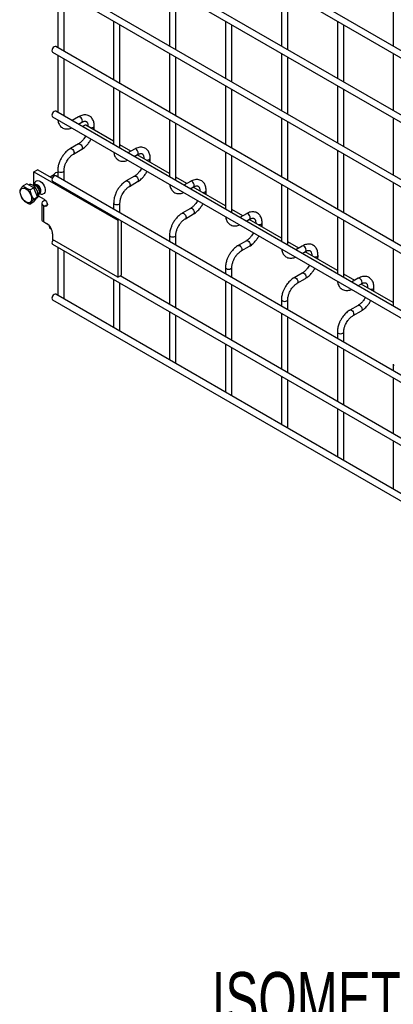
# Model space of a CAD drawing. Header units: inches. Extents: x 0.2 to 10.7, y 0.2 to 8.
# Tile 7 of 24: x 7.366 to 7.956, y 5.701 to 7.257. Entities that reach past the tile are written whole.
import ezdxf

# ---------------------------------------------------------------- set-up
doc = ezdxf.new("R2010")
doc.units = ezdxf.units.IN
doc.header["$MEASUREMENT"] = 0
doc.layers.add('DIMENSIONS', color=140, linetype='Continuous', lineweight=25)
doc.styles.add('SLDTEXTSTYLE0', font='TXT', dxfattribs={"width": 0.7})

# ---------------------------------------------------------------- blocks, each defined once
blk = doc.blocks.new('SW_NOTE_0_1')
at = {"layer": 'DIMENSIONS', "color": 0, "insert": (0, 0.859), "char_height": 0.66667, "attachment_point": 1, "style": 'SLDTEXTSTYLE0'}
blk.add_mtext('ISOMETRIC VIEW', dxfattribs=at)
blk = doc.blocks.new('ISOMETRIC_VIEW')
at = {"layer": 'DIMENSIONS', "color": 140}
blk.add_blockref('SW_NOTE_0_1', (0, -0.097), dxfattribs=at)

msp = doc.modelspace()

# ---------------------------------------------------------------- linework, layer by layer
for p, q in [((7.4179, 7.51443), (10.50751, 5.73083)), ((10.51251, 5.73949), (7.4229, 7.52309)), ((10.51251, 5.63742), (7.4229, 7.42102)), ((7.4179, 7.41236), (10.50751, 5.62876)), ((10.51251, 5.53535), (7.4229, 7.31895)), ((7.4179, 7.31029), (10.50751, 5.52669)), ((7.42601, 7.30561), (7.42601, 7.21254)), ((7.436, 7.20677), (7.436, 7.29984)), ((7.60278, 7.30563), (7.60278, 7.21511)), ((7.61278, 7.20933), (7.61278, 7.29985)), ((7.77956, 7.30564), (7.77956, 7.21512)), ((7.78956, 7.20935), (7.78956, 7.29987)), ((7.95634, 7.30566), (7.95634, 7.21514)), ((7.51439, 7.25459), (7.51439, 7.16151)), ((7.69117, 7.2546), (7.69117, 7.16408)), ((7.86795, 7.25462), (7.86795, 7.1641)), ((7.52439, 7.15574), (7.52439, 7.24881)), ((7.70117, 7.15831), (7.70117, 7.24883)), ((7.87795, 7.15832), (7.87795, 7.24885)), ((7.4179, 7.20567), (10.50751, 5.42207)), ((10.51251, 5.43074), (7.4229, 7.21433)), ((7.60278, 7.20356), (7.60278, 7.11049)), ((7.77956, 7.20358), (7.77956, 7.11306)), ((7.95634, 7.20359), (7.95634, 7.11307)), ((7.42601, 7.20099), (7.42601, 7.11047)), ((7.436, 7.1047), (7.436, 7.19522)), ((7.61278, 7.10471), (7.61278, 7.19779)), ((7.78956, 7.10728), (7.78956, 7.1978)), ((7.51439, 7.14997), (7.51439, 7.05945)), ((7.52439, 7.05367), (7.52439, 7.14419)), ((7.69117, 7.15253), (7.69117, 7.05946)), ((7.70117, 7.05369), (7.70117, 7.14676)), ((7.86795, 7.15255), (7.86795, 7.06203)), ((7.87795, 7.05626), (7.87795, 7.14678)), ((10.51251, 5.32867), (7.4229, 7.11226)), ((7.4179, 7.1036), (10.50751, 5.32001)), ((7.45893, 7.10342), (7.44858, 7.09744)), ((7.45858, 7.09167), (7.46393, 7.09476)), ((7.60278, 7.09894), (7.60278, 7.00842)), ((7.77956, 7.10151), (7.77956, 7.00844)), ((7.78956, 7.00266), (7.78956, 7.09574)), ((7.95634, 7.10153), (7.95634, 7.011)), ((7.51439, 7.06501), (7.47067, 7.09025)), ((7.47378, 7.08907), (7.47378, 7.08846)), ((7.47378, 7.08906), (7.47393, 7.08837)), ((7.48378, 7.08647), (7.48378, 7.08907)), ((7.61278, 7.00265), (7.61278, 7.09317)), ((7.47018, 7.07342), (7.46937, 7.07187)), ((7.45893, 7.06076), (7.44594, 7.05325)), ((7.45094, 7.04459), (7.46393, 7.05209)), ((7.54178, 7.0492), (7.52439, 7.05924)), ((7.54732, 7.05239), (7.53696, 7.04642)), ((7.69117, 7.04791), (7.69117, 6.95739)), ((7.86795, 7.05048), (7.86795, 6.95741)), ((7.54697, 7.04064), (7.55232, 7.04373)), ((7.60278, 7.01398), (7.55179, 7.04342)), ((7.56217, 7.03805), (7.56217, 7.03743)), ((7.56217, 7.03804), (7.56232, 7.03734)), ((7.57217, 7.03544), (7.57217, 7.03805)), ((7.70117, 6.95162), (7.70117, 7.04214)), ((7.87795, 6.95164), (7.87795, 7.04471)), ((7.38845, 7.01671), (7.39397, 7.0199)), ((7.38845, 6.99504), (7.38845, 7.01671)), ((7.38845, 7.01671), (7.52103, 6.94017)), ((7.41742, 7.00636), (7.39397, 7.0199)), ((7.42601, 7.01873), (7.42601, 7.0084)), ((7.436, 7.00263), (7.436, 7.01873)), ((7.55857, 7.0224), (7.55776, 7.02085)), ((7.41814, 7.01051), (7.41419, 7.00823)), ((7.4179, 7.00154), (10.50751, 5.21794)), ((7.41825, 7.01059), (7.41813, 7.01051)), ((7.42235, 7.01473), (7.41826, 7.0106)), ((10.51251, 5.2266), (7.4229, 7.0102)), ((7.54732, 7.00973), (7.53433, 7.00223)), ((7.53933, 6.99357), (7.55232, 7.00107)), ((7.63017, 6.99817), (7.61278, 7.00821)), ((7.63571, 7.00137), (7.62535, 6.99539)), ((7.37712, 6.99767), (7.37148, 6.99441)), ((7.38828, 6.99123), (7.37712, 6.99767)), ((7.38055, 6.99611), (7.38018, 6.9959)), ((7.38828, 6.99123), (7.38264, 6.98797)), ((7.39386, 6.97684), (7.38828, 6.99123)), ((7.63535, 6.98962), (7.64071, 6.99271)), ((7.69117, 6.96296), (7.64017, 6.9924)), ((7.65056, 6.98702), (7.65056, 6.98641)), ((7.65056, 6.98701), (7.65071, 6.98632)), ((7.66056, 6.98442), (7.66056, 6.98702)), ((7.77956, 6.99689), (7.77956, 6.90637)), ((7.78956, 6.9006), (7.78956, 6.99112)), ((7.95634, 6.99946), (7.95634, 6.90639)), ((7.38828, 6.9689), (7.38264, 6.96564)), ((7.38822, 6.97358), (7.39386, 6.97684)), ((7.38828, 6.9689), (7.39386, 6.97684)), ((7.39246, 6.97485), (7.39339, 6.97538)), ((7.39476, 6.98029), (7.39293, 6.97924)), ((7.39295, 6.9792), (7.3934, 6.97891)), ((7.3934, 6.97891), (7.39327, 6.97837)), ((7.39605, 6.98044), (7.3934, 6.97891)), ((7.39464, 6.98136), (7.39605, 6.98044)), ((7.4052, 6.97259), (7.39547, 6.97821)), ((7.40599, 6.97188), (7.4033, 6.97032)), ((7.40599, 6.97188), (7.40658, 6.97154)), ((7.64696, 6.97137), (7.64615, 6.96982)), ((7.40084, 6.9669), (7.40084, 6.94138)), ((7.4033, 6.96348), (7.4033, 6.93796)), ((7.4033, 6.96348), (7.4052, 6.96238)), ((7.4052, 6.96238), (7.40962, 6.96494)), ((7.40882, 6.96713), (7.4092, 6.96735)), ((7.40882, 6.96713), (7.40882, 6.96667)), ((7.40947, 6.96629), (7.40882, 6.96667)), ((7.51439, 6.9677), (7.51439, 6.95738)), ((7.52439, 6.9516), (7.52439, 6.9677)), ((7.63571, 6.9587), (7.62272, 6.9512)), ((7.71856, 6.94715), (7.70117, 6.95719)), ((7.4033, 6.93796), (7.40838, 6.93503)), ((7.52103, 6.94017), (7.52261, 6.94109)), ((7.52103, 6.94017), (7.52103, 6.8501)), ((7.52655, 6.85328), (7.52655, 6.93881)), ((7.62772, 6.94254), (7.64071, 6.95004)), ((7.7241, 6.95034), (7.71374, 6.94436)), ((7.72374, 6.93859), (7.7291, 6.94168)), ((7.77956, 6.91193), (7.72856, 6.94137)), ((7.86795, 6.94586), (7.86795, 6.85534)), ((7.87795, 6.84957), (7.87795, 6.94009)), ((7.41181, 6.93232), (7.41284, 6.92796)), ((7.41284, 6.92796), (7.41612, 6.92607)), ((7.73894, 6.936), (7.73894, 6.93538)), ((7.73894, 6.93599), (7.73909, 6.93529)), ((7.74894, 6.93339), (7.74894, 6.936)), ((7.41801, 6.91834), (7.41801, 6.90957)), ((7.52103, 6.8501), (7.41801, 6.90957)), ((7.60278, 6.91668), (7.60278, 6.90635)), ((7.61278, 6.90058), (7.61278, 6.91668)), ((7.7241, 6.90768), (7.7111, 6.90018)), ((7.73534, 6.92035), (7.73453, 6.9188)), ((7.4179, 6.90202), (10.50751, 5.11842)), ((7.42601, 6.89734), (7.42601, 6.82136)), ((7.436, 6.81679), (7.436, 6.89157)), ((7.60278, 6.89481), (7.60278, 6.80684)), ((7.7161, 6.89152), (7.7291, 6.89902)), ((7.80695, 6.89612), (7.78956, 6.90616)), ((7.81249, 6.89932), (7.80213, 6.89334)), ((7.95634, 6.89484), (7.95634, 6.80432)), ((7.61278, 6.80106), (7.61278, 6.88903)), ((7.81213, 6.88757), (7.81749, 6.89066)), ((7.86795, 6.86091), (7.81695, 6.89035)), ((7.82733, 6.88497), (7.82733, 6.88435)), ((7.82733, 6.88496), (7.82748, 6.88427)), ((7.83733, 6.88237), (7.83733, 6.88497)), ((7.69117, 6.86565), (7.69117, 6.85533)), ((7.70117, 6.84955), (7.70117, 6.86565)), ((7.82373, 6.86932), (7.82292, 6.86777)), ((7.51439, 6.84631), (7.51439, 6.77034)), ((7.52103, 6.8501), (7.52655, 6.85328)), ((10.40461, 5.18938), (7.52444, 6.85206)), ((7.81249, 6.85665), (7.79949, 6.84915)), ((7.80449, 6.84049), (7.81749, 6.84799)), ((7.89534, 6.8451), (7.87795, 6.85513)), ((7.90087, 6.84829), (7.89052, 6.84231)), ((7.52439, 6.76576), (7.52439, 6.84054)), ((7.69117, 6.84378), (7.69117, 6.75581)), ((7.70117, 6.75004), (7.70117, 6.83801)), ((7.90052, 6.83654), (7.90587, 6.83963)), ((7.95634, 6.80988), (7.90534, 6.83932)), ((7.91572, 6.83394), (7.91572, 6.83333)), ((7.91572, 6.83394), (7.91587, 6.83324)), ((7.92572, 6.83134), (7.92572, 6.83394)), ((7.4179, 6.8145), (10.50751, 5.0309)), ((10.51251, 5.03956), (7.4229, 6.82316)), ((7.43569, 6.81577), (7.436, 6.81679)), ((7.77956, 6.81462), (7.77956, 6.8043)), ((7.78956, 6.79853), (7.78956, 6.81462)), ((7.91212, 6.8183), (7.91131, 6.81675)), ((7.90087, 6.80563), (7.88788, 6.79813)), ((7.60278, 6.79529), (7.60278, 6.71931)), ((7.61278, 6.71473), (7.61278, 6.78952)), ((7.77956, 6.79275), (7.77956, 6.70479)), ((7.78956, 6.69901), (7.78956, 6.78698)), ((7.89288, 6.78947), (7.90587, 6.79697)), ((7.52408, 6.76475), (7.52439, 6.76576)), ((7.86795, 6.7636), (7.86795, 6.75328)), ((7.87795, 6.7475), (7.87795, 6.7636)), ((7.69117, 6.74426), (7.69117, 6.66829)), ((7.70117, 6.66371), (7.70117, 6.73849)), ((7.86795, 6.74173), (7.86795, 6.65376)), ((7.87795, 6.64799), (7.87795, 6.73596)), ((7.61246, 6.71372), (7.61278, 6.71473)), ((7.95634, 6.71257), (7.95634, 6.70225)), ((7.77956, 6.69324), (7.77956, 6.61726)), ((7.95634, 6.6907), (7.95634, 6.60273)), ((7.78956, 6.61268), (7.78956, 6.68747)), ((7.70085, 6.6627), (7.70117, 6.66371)), ((7.86795, 6.64221), (7.86795, 6.56624)), ((7.87795, 6.56166), (7.87795, 6.63644)), ((7.78924, 6.61167), (7.78956, 6.61268)), ((7.95634, 6.59119), (7.95634, 6.51521)), ((7.87763, 6.56065), (7.87795, 6.56166))]:
    msp.add_line(p, q)
at = {"flags": 128}
for points in [[(7.4229, 7.21433), (7.42175, 7.21455), (7.4204, 7.21408), (7.41905, 7.21299), (7.4179, 7.21145), (7.41713, 7.20968), (7.41686, 7.20796), (7.41713, 7.20655), (7.4179, 7.20567), (7.4179, 7.20567)], [(7.4229, 7.11226), (7.42175, 7.11249), (7.4204, 7.11202), (7.41905, 7.11092), (7.4179, 7.10938), (7.41713, 7.10761), (7.41686, 7.10589), (7.41713, 7.10449), (7.4179, 7.1036), (7.4179, 7.1036)], [(7.46393, 7.09476), (7.46393, 7.09476), (7.4647, 7.09564), (7.46497, 7.09705), (7.4647, 7.09877), (7.46393, 7.10053), (7.46279, 7.10208), (7.46143, 7.10317), (7.46008, 7.10364), (7.45893, 7.10342)], [(7.47067, 7.09025), (7.46953, 7.09047), (7.46817, 7.09), (7.46682, 7.08891), (7.46576, 7.08752)], [(7.47756, 7.08627), (7.47878, 7.08619), (7.48069, 7.08641), (7.48231, 7.08703), (7.4834, 7.08797), (7.48378, 7.08905)], [(7.44592, 7.05324), (7.44594, 7.05325), (7.44709, 7.05348), (7.44844, 7.05301), (7.44979, 7.05191), (7.45094, 7.05037), (7.45171, 7.0486), (7.45198, 7.04688)], [(7.45198, 7.04688), (7.45171, 7.04548), (7.45094, 7.04459), (7.45093, 7.04459)], [(7.45895, 7.06076), (7.46008, 7.06098), (7.46143, 7.06051), (7.46279, 7.05942), (7.46393, 7.05787), (7.4647, 7.0561), (7.46497, 7.05438), (7.4647, 7.05298), (7.46395, 7.05211)], [(7.55232, 7.04373), (7.55232, 7.04373), (7.55309, 7.04462), (7.55336, 7.04602), (7.55309, 7.04774), (7.55232, 7.04951), (7.55117, 7.05105), (7.54982, 7.05215), (7.54847, 7.05262), (7.54732, 7.05239)], [(7.56595, 7.03525), (7.56717, 7.03516), (7.56908, 7.03538), (7.5707, 7.03601), (7.57179, 7.03694), (7.57217, 7.03803)], [(7.42601, 7.01874), (7.42601, 7.01873), (7.42639, 7.01762), (7.42747, 7.01669)], [(7.42747, 7.01669), (7.42909, 7.01606), (7.43101, 7.01584), (7.43292, 7.01606), (7.43454, 7.01669), (7.43562, 7.01762), (7.436, 7.01873), (7.436, 7.01874)], [(7.3915, 7.00174), (7.39251, 7.00247), (7.39436, 7.00291), (7.39648, 7.00256), (7.39873, 7.00143), (7.40094, 6.99963), (7.40295, 6.99727), (7.4046, 6.99454), (7.40577, 6.99164), (7.40638, 6.98878), (7.40638, 6.98617), (7.40577, 6.98401), (7.4046, 6.98246), (7.4031, 6.98168)], [(7.4229, 7.0102), (7.42175, 7.01042), (7.4204, 7.00995), (7.41905, 7.00886), (7.4179, 7.00731), (7.41713, 7.00554), (7.41686, 7.00383), (7.41713, 7.00242), (7.4179, 7.00154), (7.4179, 7.00154)], [(7.42102, 7.01025), (7.41948, 7.01077), (7.41814, 7.01051)], [(7.53431, 7.00222), (7.53433, 7.00223), (7.53547, 7.00245), (7.53683, 7.00198), (7.53818, 7.00089), (7.53933, 6.99934), (7.54009, 6.99758), (7.54036, 6.99586)], [(7.54733, 7.00974), (7.54847, 7.00995), (7.54982, 7.00948), (7.55117, 7.00839), (7.55232, 7.00684), (7.55309, 7.00508), (7.55336, 7.00336), (7.55309, 7.00195), (7.55234, 7.00108)], [(7.64071, 6.99271), (7.64071, 6.99271), (7.64148, 6.99359), (7.64174, 6.995), (7.64148, 6.99671), (7.64071, 6.99848), (7.63956, 7.00003), (7.63821, 7.00112), (7.63686, 7.00159), (7.63571, 7.00137)], [(7.36682, 6.98448), (7.36713, 6.98698), (7.36802, 6.98896), (7.36945, 6.99028), (7.37131, 6.99086), (7.37347, 6.99064), (7.37579, 6.98966), (7.37812, 6.98796), (7.38028, 6.98568), (7.38214, 6.98296), (7.38356, 6.97999), (7.38446, 6.97697), (7.38476, 6.97412), (7.38446, 6.97161), (7.38356, 6.96963), (7.38214, 6.96831), (7.38028, 6.96773), (7.37812, 6.96795), (7.37579, 6.96894), (7.37347, 6.97063), (7.37131, 6.97291), (7.36945, 6.97563), (7.36802, 6.9786), (7.36713, 6.98162), (7.36682, 6.98448)], [(7.54036, 6.99586), (7.54009, 6.99445), (7.53933, 6.99357), (7.53931, 6.99356)], [(7.65434, 6.98422), (7.65556, 6.98413), (7.65747, 6.98435), (7.65909, 6.98498), (7.66018, 6.98592), (7.66056, 6.987)], [(7.4052, 6.97259), (7.40689, 6.97123), (7.40832, 6.96929), (7.40928, 6.96708), (7.40962, 6.96494), (7.40928, 6.96318), (7.40832, 6.96208), (7.40689, 6.9618), (7.4052, 6.96238)], [(7.51439, 6.96772), (7.51439, 6.9677), (7.51477, 6.9666), (7.51586, 6.96566)], [(7.51586, 6.96566), (7.51748, 6.96503), (7.51939, 6.96481), (7.52131, 6.96503), (7.52293, 6.96566), (7.52401, 6.9666), (7.52439, 6.9677), (7.52439, 6.96771)], [(7.63572, 6.95871), (7.63686, 6.95893), (7.63821, 6.95846), (7.63956, 6.95736), (7.64071, 6.95582), (7.64148, 6.95405), (7.64174, 6.95233), (7.64148, 6.95093), (7.64073, 6.95006)], [(7.62269, 6.95119), (7.62272, 6.9512), (7.62386, 6.95143), (7.62522, 6.95096), (7.62657, 6.94986), (7.62772, 6.94832), (7.62848, 6.94655), (7.62875, 6.94483)], [(7.62875, 6.94483), (7.62848, 6.94343), (7.62772, 6.94254), (7.6277, 6.94254)], [(7.7291, 6.94168), (7.7291, 6.94168), (7.72986, 6.94256), (7.73013, 6.94397), (7.72986, 6.94569), (7.7291, 6.94746), (7.72795, 6.949), (7.7266, 6.9501), (7.72524, 6.95057), (7.7241, 6.95034)], [(7.74273, 6.9332), (7.74394, 6.93311), (7.74586, 6.93333), (7.74748, 6.93395), (7.74856, 6.93489), (7.74894, 6.93598)], [(7.41882, 6.9091), (7.4179, 6.90779), (7.41713, 6.90603), (7.41686, 6.90431), (7.41713, 6.9029), (7.4179, 6.90202), (7.4179, 6.90202)], [(7.60278, 6.91669), (7.60278, 6.91668), (7.60316, 6.91557), (7.60425, 6.91463)], [(7.60425, 6.91463), (7.60587, 6.91401), (7.60778, 6.91379), (7.6097, 6.91401), (7.61132, 6.91463), (7.6124, 6.91557), (7.61278, 6.91668), (7.61278, 6.91669)], [(7.72411, 6.90769), (7.72524, 6.9079), (7.7266, 6.90743), (7.72795, 6.90634), (7.7291, 6.90479), (7.72986, 6.90303), (7.73013, 6.90131), (7.72986, 6.8999), (7.72912, 6.89903)], [(7.71108, 6.90016), (7.7111, 6.90018), (7.71225, 6.9004), (7.7136, 6.89993), (7.71496, 6.89884), (7.7161, 6.89729), (7.71687, 6.89552), (7.71714, 6.89381)], [(7.71714, 6.89381), (7.71687, 6.8924), (7.7161, 6.89152), (7.71609, 6.89151)], [(7.81749, 6.89066), (7.81749, 6.89066), (7.81825, 6.89154), (7.81852, 6.89295), (7.81825, 6.89466), (7.81749, 6.89643), (7.81634, 6.89798), (7.81499, 6.89907), (7.81363, 6.89954), (7.81249, 6.89932)], [(7.83111, 6.88217), (7.83233, 6.88208), (7.83425, 6.8823), (7.83587, 6.88293), (7.83695, 6.88387), (7.83733, 6.88495)], [(7.69117, 6.86567), (7.69117, 6.86565), (7.69155, 6.86455), (7.69263, 6.86361)], [(7.69263, 6.86361), (7.69426, 6.86298), (7.69617, 6.86276), (7.69808, 6.86298), (7.69971, 6.86361), (7.70079, 6.86455), (7.70117, 6.86565), (7.70117, 6.86566)], [(7.79947, 6.84914), (7.79949, 6.84915), (7.80064, 6.84938), (7.80199, 6.8489), (7.80335, 6.84781), (7.80449, 6.84627), (7.80526, 6.8445), (7.80553, 6.84278)], [(7.8125, 6.85666), (7.81363, 6.85688), (7.81499, 6.85641), (7.81634, 6.85531), (7.81749, 6.85377), (7.81825, 6.852), (7.81852, 6.85028), (7.81825, 6.84887), (7.81751, 6.84801)], [(7.90587, 6.83963), (7.90587, 6.83963), (7.90664, 6.84051), (7.90691, 6.84192), (7.90664, 6.84364), (7.90587, 6.84541), (7.90473, 6.84695), (7.90337, 6.84804), (7.90202, 6.84851), (7.90087, 6.84829)], [(7.80553, 6.84278), (7.80526, 6.84137), (7.80449, 6.84049), (7.80448, 6.84048)], [(7.9195, 6.83114), (7.92072, 6.83106), (7.92263, 6.83128), (7.92426, 6.8319), (7.92534, 6.83284), (7.92572, 6.83393)], [(7.4229, 6.82316), (7.42175, 6.82338), (7.4204, 6.82291), (7.41905, 6.82182), (7.4179, 6.82027), (7.41713, 6.8185), (7.41686, 6.81679), (7.41713, 6.81538), (7.4179, 6.8145), (7.4179, 6.8145)], [(7.77956, 6.81464), (7.77956, 6.81462), (7.77994, 6.81352), (7.78102, 6.81258)], [(7.78102, 6.81258), (7.78265, 6.81196), (7.78456, 6.81174), (7.78647, 6.81196), (7.78809, 6.81258), (7.78918, 6.81352), (7.78956, 6.81462), (7.78956, 6.81464)], [(7.88786, 6.79811), (7.88788, 6.79813), (7.88903, 6.79835), (7.89038, 6.79788), (7.89173, 6.79679), (7.89288, 6.79524), (7.89365, 6.79347), (7.89392, 6.79176)], [(7.90089, 6.80563), (7.90202, 6.80585), (7.90337, 6.80538), (7.90473, 6.80429), (7.90587, 6.80274), (7.90664, 6.80097), (7.90691, 6.79926), (7.90664, 6.79785), (7.9059, 6.79698)], [(7.89392, 6.79176), (7.89365, 6.79035), (7.89288, 6.78947), (7.89287, 6.78946)], [(7.86795, 6.76362), (7.86795, 6.7636), (7.86833, 6.76249), (7.86941, 6.76156)], [(7.86941, 6.76156), (7.87103, 6.76093), (7.87295, 6.76071), (7.87486, 6.76093), (7.87648, 6.76156), (7.87757, 6.76249), (7.87795, 6.7636), (7.87795, 6.76361)], [(7.95634, 6.71259), (7.95634, 6.71257), (7.95672, 6.71147), (7.9578, 6.71053)]]:
    msp.add_lwpolyline(points, dxfattribs=at)
for centre, radius, start, end in [((7.48071, 7.08707), 0.00313, 283.62805, 348.60971), ((7.5691, 7.03604), 0.00313, 283.62805, 348.60971), ((7.42002, 7.0082), 0.00298, 48.51886, 126.28451), ((7.42444, 7.01227), 0.00322, 61.03639, 130.4461), ((7.39007, 6.98747), 0.00901, 10.94264, 67.72485), ((7.40459, 6.9669), 0.00366, 110.78342, 249.21658), ((7.65749, 6.98502), 0.00313, 283.62805, 348.60971), ((7.40891, 6.9669), 0.000246, 110.78342, 249.21658), ((7.40503, 6.9418), 0.00421, 185.6948, 245.62534), ((7.39709, 6.91739), 0.02094, 2.60548, 57.39452), ((7.74588, 6.93399), 0.00313, 283.62805, 348.60971), ((7.83426, 6.88297), 0.00313, 283.62805, 348.60971), ((7.92265, 6.83194), 0.00313, 283.62805, 348.60971)]:
    msp.add_arc(centre, radius, start, end)
for points, knots in [([(7.42619, 7.09882), (7.42629, 7.09799), (7.42652, 7.09611), (7.42738, 7.09339), (7.42872, 7.09067), (7.43057, 7.08829), (7.43292, 7.08632), (7.43581, 7.08488), (7.43903, 7.08417), (7.44239, 7.08421), (7.4455, 7.0848), (7.44749, 7.08563), (7.44838, 7.08601)], [0, 0, 0, 0, 0.0756474, 0.1737577, 0.2725892, 0.3722349, 0.4739583, 0.5805322, 0.696076, 0.802651, 0.911721, 1, 1, 1, 1]), ([(7.48374, 7.08906), (7.48374, 7.0898), (7.48374, 7.09164), (7.48328, 7.09442), (7.4824, 7.09737), (7.48103, 7.10006), (7.47919, 7.10244), (7.47682, 7.10439), (7.47392, 7.10582), (7.4707, 7.1065), (7.46734, 7.10646), (7.46402, 7.10574), (7.4612, 7.1047), (7.45953, 7.10371), (7.45894, 7.10336)], [0, 0, 0, 0, 0.0558652, 0.1388427, 0.2228035, 0.3073778, 0.3926591, 0.4797579, 0.5710855, 0.6701907, 0.761466, 0.8548472, 0.948408, 1, 1, 1, 1]), ([(7.46393, 7.09474), (7.46446, 7.09503), (7.46561, 7.09566), (7.46721, 7.09621), (7.46869, 7.09648), (7.46993, 7.09645), (7.47097, 7.09615), (7.47178, 7.09563), (7.47257, 7.09466), (7.47322, 7.0933), (7.47363, 7.09145), (7.47383, 7.08999), (7.47377, 7.08911), (7.47377, 7.08907)], [0, 0, 0, 0, 0.076773, 0.1651146, 0.255001, 0.3490539, 0.4542972, 0.5908284, 0.6966777, 0.7976489, 0.8969593, 0.9953053, 1, 1, 1, 1]), ([(7.48353, 7.08283), (7.48364, 7.08371), (7.4838, 7.08495), (7.48375, 7.08612), (7.48374, 7.08645)], [0, 0, 0, 0, 0.7138408, 1, 1, 1, 1]), ([(7.46937, 7.07187), (7.46868, 7.07075), (7.46771, 7.06918), (7.46608, 7.06706), (7.46464, 7.06538), (7.46287, 7.06363), (7.46103, 7.06212), (7.45968, 7.06115), (7.45901, 7.06081), (7.45894, 7.06077)], [0, 0, 0, 0, 0.23389186, 0.32901646, 0.48477432, 0.64322754, 0.80941939, 0.97845713, 1, 1, 1, 1]), ([(7.46392, 7.05216), (7.46439, 7.05241), (7.46587, 7.05322), (7.4682, 7.05501), (7.47082, 7.05736), (7.47297, 7.0597), (7.47486, 7.06203), (7.4765, 7.06436), (7.47788, 7.06652), (7.47857, 7.06791), (7.47883, 7.06843)], [0, 0, 0, 0, 0.0787835, 0.2517455, 0.4123689, 0.5587486, 0.6723167, 0.8021279, 0.9253191, 1, 1, 1, 1]), ([(7.44595, 7.05319), (7.44552, 7.05296), (7.44407, 7.05218), (7.44176, 7.05041), (7.43912, 7.04805), (7.43694, 7.04571), (7.43505, 7.04338), (7.43336, 7.04102), (7.43231, 7.03929), (7.43178, 7.03841)], [0, 0, 0, 0, 0.0778684, 0.2648274, 0.4390165, 0.5990017, 0.7209993, 0.8593087, 1, 1, 1, 1]), ([(7.51458, 7.04779), (7.51468, 7.04697), (7.51491, 7.04508), (7.51577, 7.04236), (7.51711, 7.03965), (7.51896, 7.03726), (7.52131, 7.03529), (7.5242, 7.03385), (7.52742, 7.03314), (7.53078, 7.03318), (7.53389, 7.03377), (7.53588, 7.03461), (7.53677, 7.03498)], [0, 0, 0, 0, 0.0756474, 0.1737577, 0.2725892, 0.3722349, 0.4739583, 0.5805322, 0.696076, 0.802651, 0.911721, 1, 1, 1, 1]), ([(7.57213, 7.03803), (7.57213, 7.03877), (7.57212, 7.04062), (7.57167, 7.0434), (7.57078, 7.04634), (7.56942, 7.04904), (7.56757, 7.05141), (7.56521, 7.05337), (7.56231, 7.05479), (7.55909, 7.05548), (7.55573, 7.05543), (7.55241, 7.05472), (7.54959, 7.05367), (7.54792, 7.05268), (7.54733, 7.05233)], [0, 0, 0, 0, 0.0558652, 0.1388427, 0.2228035, 0.3073778, 0.3926591, 0.4797579, 0.5710855, 0.6701907, 0.761466, 0.8548472, 0.948408, 1, 1, 1, 1]), ([(7.43178, 7.03841), (7.43101, 7.03699), (7.42993, 7.035), (7.42865, 7.03195), (7.42771, 7.02933), (7.42685, 7.02622), (7.42627, 7.02302), (7.42599, 7.02049), (7.42603, 7.01909), (7.42605, 7.01874)], [0, 0, 0, 0, 0.221259, 0.3114707, 0.4601461, 0.6129214, 0.7754143, 0.9435478, 1, 1, 1, 1]), ([(7.43602, 7.01874), (7.43604, 7.01948), (7.43608, 7.02101), (7.43652, 7.0236), (7.43719, 7.02611), (7.43801, 7.02842), (7.43902, 7.0308), (7.43992, 7.03245), (7.44044, 7.03341)], [0, 0, 0, 0, 0.1714581, 0.354441, 0.5355878, 0.6686902, 0.8070367, 1, 1, 1, 1]), ([(7.44044, 7.03341), (7.44113, 7.03453), (7.44211, 7.03612), (7.44374, 7.03824), (7.44518, 7.03992), (7.44696, 7.04169), (7.44881, 7.04321), (7.45017, 7.04418), (7.45085, 7.04453), (7.45094, 7.04457)], [0, 0, 0, 0, 0.23328007, 0.32815681, 0.48352234, 0.64159718, 0.80741581, 0.97609845, 1, 1, 1, 1]), ([(7.55231, 7.04371), (7.55285, 7.04401), (7.554, 7.04464), (7.5556, 7.04518), (7.55708, 7.04545), (7.55832, 7.04542), (7.55936, 7.04513), (7.56017, 7.0446), (7.56096, 7.04363), (7.56161, 7.04227), (7.56202, 7.04042), (7.56222, 7.03896), (7.56216, 7.03808), (7.56216, 7.03804)], [0, 0, 0, 0, 0.076773, 0.1651146, 0.255001, 0.3490539, 0.4542972, 0.5908284, 0.6966777, 0.7976489, 0.8969593, 0.9953053, 1, 1, 1, 1]), ([(7.57192, 7.0318), (7.57203, 7.03268), (7.57218, 7.03392), (7.57214, 7.03509), (7.57213, 7.03543)], [0, 0, 0, 0, 0.7138408, 1, 1, 1, 1]), ([(7.55776, 7.02085), (7.55707, 7.01973), (7.55609, 7.01815), (7.55447, 7.01603), (7.55303, 7.01436), (7.55126, 7.0126), (7.54942, 7.01109), (7.54807, 7.01013), (7.5474, 7.00979), (7.54733, 7.00975)], [0, 0, 0, 0, 0.23389186, 0.32901646, 0.48477432, 0.64322754, 0.80941939, 0.97845713, 1, 1, 1, 1]), ([(7.55231, 7.00113), (7.55278, 7.00138), (7.55426, 7.00219), (7.55659, 7.00399), (7.5592, 7.00634), (7.56136, 7.00867), (7.56325, 7.011), (7.56488, 7.01333), (7.56627, 7.0155), (7.56696, 7.01688), (7.56721, 7.01741)], [0, 0, 0, 0, 0.0787835, 0.2517455, 0.4123689, 0.5587486, 0.6723167, 0.8021279, 0.9253191, 1, 1, 1, 1]), ([(7.39155, 7.00165), (7.39125, 7.00139), (7.39035, 7.00059), (7.38945, 6.99872), (7.38889, 6.99684), (7.38891, 6.99569), (7.38891, 6.99536)], [0, 0, 0, 0, 0.16588046, 0.51084607, 0.86438699, 1, 1, 1, 1]), ([(7.53434, 7.00217), (7.53391, 7.00194), (7.53246, 7.00116), (7.53015, 6.99939), (7.52751, 6.99703), (7.52533, 6.99468), (7.52344, 6.99235), (7.52174, 6.99), (7.5207, 6.98826), (7.52017, 6.98738)], [0, 0, 0, 0, 0.0778684, 0.2648274, 0.4390165, 0.5990017, 0.7209993, 0.8593087, 1, 1, 1, 1]), ([(7.66052, 6.98701), (7.66051, 6.98775), (7.66051, 6.98959), (7.66006, 6.99237), (7.65917, 6.99532), (7.65781, 6.99801), (7.65596, 7.00039), (7.6536, 7.00234), (7.6507, 7.00377), (7.64748, 7.00445), (7.64411, 7.00441), (7.6408, 7.00369), (7.63798, 7.00265), (7.63631, 7.00166), (7.63572, 7.00131)], [0, 0, 0, 0, 0.0558652, 0.1388427, 0.2228035, 0.3073778, 0.3926591, 0.4797579, 0.5710855, 0.6701907, 0.761466, 0.8548472, 0.948408, 1, 1, 1, 1]), ([(7.37148, 6.99441), (7.37004, 6.99281), (7.36878, 6.9913), (7.36759, 6.98961), (7.36737, 6.98929), (7.36698, 6.98866), (7.3668, 6.98836), (7.36633, 6.9875), (7.36609, 6.98697), (7.3659, 6.98647)], [0, 0, 0, 0, 0.5, 0.5, 0.625, 0.625, 0.75, 0.75, 1, 1, 1, 1]), ([(7.3659, 6.98647), (7.36628, 6.98382), (7.36687, 6.98124), (7.36805, 6.97818), (7.36831, 6.97758), (7.36886, 6.97641), (7.36916, 6.97584), (7.37008, 6.97417), (7.37076, 6.97311), (7.37148, 6.97208)], [0, 0, 0, 0, 0.5, 0.5, 0.625, 0.625, 0.75, 0.75, 1, 1, 1, 1]), ([(7.38264, 6.98797), (7.38029, 6.98872), (7.37811, 6.98959), (7.37573, 6.99096), (7.37527, 6.99125), (7.37441, 6.99184), (7.374, 6.99214), (7.37283, 6.99308), (7.37213, 6.99373), (7.37148, 6.99441)], [0, 0, 0, 0, 0.5, 0.5, 0.625, 0.625, 0.75, 0.75, 1, 1, 1, 1]), ([(7.39476, 6.98029), (7.39469, 6.98148), (7.39454, 6.98386), (7.39313, 6.98774), (7.39101, 6.99131), (7.38866, 6.99389), (7.38614, 6.99574), (7.38367, 6.9967), (7.38161, 6.9968), (7.38082, 6.99614), (7.38063, 6.99598)], [0, 0, 0, 0, 0.1432032, 0.28641, 0.4296219, 0.5728291, 0.6668427, 0.8100471, 0.9532548, 1, 1, 1, 1]), ([(7.38822, 6.97358), (7.38678, 6.97563), (7.38552, 6.97782), (7.38434, 6.98087), (7.38412, 6.9815), (7.38372, 6.98276), (7.38355, 6.9834), (7.38308, 6.98533), (7.38283, 6.98664), (7.38264, 6.98797)], [0, 0, 0, 0, 0.5, 0.5, 0.625, 0.625, 0.75, 0.75, 1, 1, 1, 1]), ([(7.39456, 6.98189), (7.39515, 6.98194), (7.39644, 6.98205), (7.39733, 6.98414), (7.39704, 6.98724), (7.39547, 6.99065), (7.39294, 6.99354), (7.39011, 6.99507), (7.38799, 6.99534), (7.38732, 6.99464), (7.38721, 6.99453)], [0, 0, 0, 0, 0.1189935, 0.262135, 0.4033641, 0.5458271, 0.68829, 0.8295191, 0.9726606, 1, 1, 1, 1]), ([(7.39596, 6.98229), (7.39609, 6.98232), (7.39689, 6.98247), (7.39745, 6.98429), (7.3972, 6.98731), (7.39562, 6.99074), (7.39309, 6.99363), (7.39026, 6.99516), (7.38814, 6.99543), (7.38747, 6.99473), (7.38736, 6.99461)], [0, 0, 0, 0, 0.0299904, 0.1874959, 0.3428972, 0.4996561, 0.656415, 0.8118163, 0.9693218, 1, 1, 1, 1]), ([(7.39674, 6.98325), (7.39721, 6.98323), (7.39842, 6.98316), (7.39944, 6.98491), (7.39942, 6.98783), (7.39807, 6.99127), (7.39572, 6.9943), (7.39282, 6.99625), (7.39019, 6.99645), (7.38857, 6.99582), (7.3883, 6.99494), (7.3883, 6.99494)], [0, 0, 0, 0, 0.0838756, 0.2150916, 0.3451712, 0.4770121, 0.6074742, 0.7379363, 0.8697773, 0.9998568, 1, 1, 1, 1]), ([(7.39823, 6.98345), (7.3987, 6.98393), (7.39965, 6.98489), (7.39956, 6.98795), (7.39823, 6.99134), (7.39586, 6.99441), (7.39304, 6.99625), (7.3907, 6.99674), (7.38985, 6.99603), (7.38961, 6.99583)], [0, 0, 0, 0, 0.1559926, 0.3114358, 0.4689838, 0.6248841, 0.7807844, 0.9383324, 1, 1, 1, 1]), ([(7.52017, 6.98738), (7.5194, 6.98597), (7.51832, 6.98397), (7.51704, 6.98092), (7.5161, 6.9783), (7.51524, 6.97519), (7.51466, 6.97199), (7.51438, 6.96946), (7.51442, 6.96807), (7.51443, 6.96772)], [0, 0, 0, 0, 0.221259, 0.3114707, 0.4601461, 0.6129214, 0.7754143, 0.9435478, 1, 1, 1, 1]), ([(7.52883, 6.98238), (7.52952, 6.98351), (7.5305, 6.98509), (7.53213, 6.98722), (7.53357, 6.9889), (7.53535, 6.99066), (7.53719, 6.99218), (7.53856, 6.99315), (7.53924, 6.99351), (7.53932, 6.99355)], [0, 0, 0, 0, 0.2332801, 0.3281568, 0.4835223, 0.6415972, 0.8074158, 0.9760985, 1, 1, 1, 1]), ([(7.60297, 6.99676), (7.60307, 6.99594), (7.6033, 6.99406), (7.60416, 6.99134), (7.6055, 6.98862), (7.60735, 6.98624), (7.6097, 6.98427), (7.61259, 6.98283), (7.61581, 6.98212), (7.61917, 6.98216), (7.62228, 6.98275), (7.62427, 6.98358), (7.62516, 6.98395)], [0, 0, 0, 0, 0.0756474, 0.1737577, 0.2725892, 0.3722349, 0.4739583, 0.5805322, 0.696076, 0.802651, 0.911721, 1, 1, 1, 1]), ([(7.6407, 6.99269), (7.64124, 6.99298), (7.64239, 6.99361), (7.64399, 6.99416), (7.64547, 6.99443), (7.64671, 6.9944), (7.64775, 6.9941), (7.64855, 6.99358), (7.64934, 6.99261), (7.64999, 6.99125), (7.65041, 6.98939), (7.6506, 6.98794), (7.65055, 6.98706), (7.65055, 6.98702)], [0, 0, 0, 0, 0.076773, 0.1651146, 0.255001, 0.3490539, 0.4542972, 0.5908284, 0.6966777, 0.7976489, 0.8969593, 0.9953053, 1, 1, 1, 1]), ([(7.37148, 6.97208), (7.37277, 6.97073), (7.37429, 6.96947), (7.37666, 6.9681), (7.37716, 6.96783), (7.37818, 6.96733), (7.3787, 6.9671), (7.38033, 6.96642), (7.38146, 6.96602), (7.38264, 6.96564)], [0, 0, 0, 0, 0.5, 0.5, 0.625, 0.625, 0.75, 0.75, 1, 1, 1, 1]), ([(7.38264, 6.96564), (7.38303, 6.96663), (7.38361, 6.96776), (7.3848, 6.96944), (7.38506, 6.96979), (7.38561, 6.97051), (7.3859, 6.97088), (7.38682, 6.972), (7.3875, 6.97278), (7.38822, 6.97358)], [0, 0, 0, 0, 0.5, 0.5, 0.625, 0.625, 0.75, 0.75, 1, 1, 1, 1]), ([(7.39331, 6.97551), (7.39379, 6.97579), (7.39498, 6.97648), (7.3958, 6.97839), (7.39599, 6.97994), (7.39605, 6.98044)], [0, 0, 0, 0, 0.3142085, 0.7806508, 1, 1, 1, 1]), ([(7.39619, 6.98265), (7.3964, 6.98252), (7.39724, 6.98201), (7.39889, 6.98152), (7.40103, 6.98124), (7.40242, 6.98156), (7.40307, 6.98171)], [0, 0, 0, 0, 0.1042555, 0.4085109, 0.7221321, 1, 1, 1, 1]), ([(7.52441, 6.96771), (7.52443, 6.96845), (7.52447, 6.96998), (7.52491, 6.97258), (7.52558, 6.97508), (7.5264, 6.9774), (7.52741, 6.97978), (7.52831, 6.98142), (7.52883, 6.98238)], [0, 0, 0, 0, 0.1714581, 0.354441, 0.5355878, 0.6686902, 0.8070367, 1, 1, 1, 1]), ([(7.64615, 6.96982), (7.64545, 6.9687), (7.64448, 6.96712), (7.64286, 6.96501), (7.64142, 6.96333), (7.63965, 6.96158), (7.63781, 6.96007), (7.63646, 6.9591), (7.63579, 6.95876), (7.63571, 6.95872)], [0, 0, 0, 0, 0.23389186, 0.32901646, 0.48477432, 0.64322754, 0.80941939, 0.97845713, 1, 1, 1, 1]), ([(7.66031, 6.98078), (7.66042, 6.98166), (7.66057, 6.9829), (7.66053, 6.98407), (7.66052, 6.9844)], [0, 0, 0, 0, 0.7138408, 1, 1, 1, 1]), ([(7.6407, 6.95011), (7.64116, 6.95036), (7.64265, 6.95116), (7.64498, 6.95296), (7.64759, 6.95531), (7.64975, 6.95765), (7.65163, 6.95998), (7.65327, 6.96231), (7.65466, 6.96447), (7.65534, 6.96586), (7.6556, 6.96638)], [0, 0, 0, 0, 0.0787835, 0.2517455, 0.4123689, 0.5587486, 0.6723167, 0.8021279, 0.9253191, 1, 1, 1, 1]), ([(7.7489, 6.93598), (7.7489, 6.93672), (7.7489, 6.93857), (7.74845, 6.94134), (7.74756, 6.94429), (7.7462, 6.94699), (7.74435, 6.94936), (7.74199, 6.95132), (7.73909, 6.95274), (7.73586, 6.95343), (7.7325, 6.95338), (7.72919, 6.95266), (7.72636, 6.95162), (7.7247, 6.95063), (7.72411, 6.95028)], [0, 0, 0, 0, 0.0558652, 0.1388427, 0.2228035, 0.3073778, 0.3926591, 0.4797579, 0.5710855, 0.6701907, 0.761466, 0.8548472, 0.948408, 1, 1, 1, 1]), ([(7.62272, 6.95114), (7.6223, 6.95091), (7.62085, 6.95013), (7.61854, 6.94836), (7.6159, 6.946), (7.61371, 6.94366), (7.61183, 6.94133), (7.61013, 6.93897), (7.60908, 6.93723), (7.60856, 6.93636)], [0, 0, 0, 0, 0.0778684, 0.2648274, 0.4390165, 0.5990017, 0.7209993, 0.8593087, 1, 1, 1, 1]), ([(7.61722, 6.93136), (7.61791, 6.93248), (7.61889, 6.93407), (7.62052, 6.93619), (7.62196, 6.93787), (7.62373, 6.93963), (7.62558, 6.94115), (7.62694, 6.94213), (7.62763, 6.94248), (7.62771, 6.94252)], [0, 0, 0, 0, 0.23328007, 0.32815681, 0.48352234, 0.64159718, 0.80741581, 0.97609845, 1, 1, 1, 1]), ([(7.69136, 6.94574), (7.69146, 6.94492), (7.69169, 6.94303), (7.69255, 6.94031), (7.69389, 6.9376), (7.69573, 6.93521), (7.69809, 6.93324), (7.70098, 6.9318), (7.7042, 6.93109), (7.70756, 6.93113), (7.71067, 6.93172), (7.71266, 6.93256), (7.71355, 6.93293)], [0, 0, 0, 0, 0.0756474, 0.1737577, 0.2725892, 0.3722349, 0.4739583, 0.5805322, 0.696076, 0.802651, 0.911721, 1, 1, 1, 1]), ([(7.72909, 6.94166), (7.72963, 6.94196), (7.73078, 6.94259), (7.73238, 6.94313), (7.73386, 6.9434), (7.7351, 6.94337), (7.73614, 6.94308), (7.73694, 6.94255), (7.73773, 6.94158), (7.73838, 6.94022), (7.7388, 6.93837), (7.73899, 6.93691), (7.73894, 6.93603), (7.73894, 6.93599)], [0, 0, 0, 0, 0.076773, 0.1651146, 0.255001, 0.3490539, 0.4542972, 0.5908284, 0.6966777, 0.7976489, 0.8969593, 0.9953053, 1, 1, 1, 1]), ([(7.60856, 6.93636), (7.60779, 6.93494), (7.60671, 6.93295), (7.60543, 6.9299), (7.60449, 6.92728), (7.60363, 6.92417), (7.60305, 6.92097), (7.60277, 6.91844), (7.60281, 6.91704), (7.60282, 6.91669)], [0, 0, 0, 0, 0.221259, 0.3114707, 0.4601461, 0.6129214, 0.7754143, 0.9435478, 1, 1, 1, 1]), ([(7.61279, 6.91668), (7.61281, 6.91742), (7.61285, 6.91895), (7.6133, 6.92155), (7.61397, 6.92406), (7.61479, 6.92637), (7.6158, 6.92875), (7.61669, 6.9304), (7.61722, 6.93136)], [0, 0, 0, 0, 0.1714581, 0.354441, 0.5355878, 0.6686902, 0.8070367, 1, 1, 1, 1]), ([(7.74869, 6.92975), (7.74881, 6.93063), (7.74896, 6.93187), (7.74892, 6.93304), (7.7489, 6.93338)], [0, 0, 0, 0, 0.7138408, 1, 1, 1, 1]), ([(7.73453, 6.9188), (7.73384, 6.91768), (7.73287, 6.9161), (7.73124, 6.91398), (7.7298, 6.91231), (7.72804, 6.91055), (7.7262, 6.90904), (7.72485, 6.90808), (7.72418, 6.90774), (7.7241, 6.9077)], [0, 0, 0, 0, 0.23389186, 0.32901646, 0.48477432, 0.64322754, 0.80941939, 0.97845713, 1, 1, 1, 1]), ([(7.72909, 6.89908), (7.72955, 6.89933), (7.73104, 6.90014), (7.73337, 6.90194), (7.73598, 6.90429), (7.73814, 6.90662), (7.74002, 6.90895), (7.74166, 6.91128), (7.74305, 6.91345), (7.74373, 6.91483), (7.74399, 6.91535)], [0, 0, 0, 0, 0.0787835, 0.2517455, 0.4123689, 0.5587486, 0.6723167, 0.8021279, 0.9253191, 1, 1, 1, 1]), ([(7.71111, 6.90012), (7.71069, 6.89989), (7.70924, 6.89911), (7.70692, 6.89734), (7.70428, 6.89498), (7.7021, 6.89263), (7.70021, 6.8903), (7.69852, 6.88795), (7.69747, 6.88621), (7.69695, 6.88533)], [0, 0, 0, 0, 0.0778684, 0.2648274, 0.4390165, 0.5990017, 0.7209993, 0.8593087, 1, 1, 1, 1]), ([(7.70561, 6.88033), (7.7063, 6.88146), (7.70727, 6.88304), (7.70891, 6.88517), (7.71035, 6.88685), (7.71212, 6.88861), (7.71397, 6.89013), (7.71533, 6.8911), (7.71602, 6.89145), (7.7161, 6.8915)], [0, 0, 0, 0, 0.2332801, 0.3281568, 0.4835223, 0.6415972, 0.8074158, 0.9760985, 1, 1, 1, 1]), ([(7.77975, 6.89471), (7.77985, 6.89389), (7.78008, 6.892), (7.78094, 6.88928), (7.78228, 6.88657), (7.78412, 6.88419), (7.78648, 6.88222), (7.78937, 6.88078), (7.79259, 6.88007), (7.79595, 6.88011), (7.79906, 6.8807), (7.80105, 6.88153), (7.80194, 6.8819)], [0, 0, 0, 0, 0.0756474, 0.1737577, 0.2725892, 0.3722349, 0.4739583, 0.5805322, 0.696076, 0.802651, 0.911721, 1, 1, 1, 1]), ([(7.83729, 6.88495), (7.83729, 6.8857), (7.83729, 6.88754), (7.83683, 6.89032), (7.83595, 6.89326), (7.83459, 6.89596), (7.83274, 6.89833), (7.83038, 6.90029), (7.82748, 6.90172), (7.82425, 6.9024), (7.82089, 6.90236), (7.81758, 6.90164), (7.81475, 6.90059), (7.81309, 6.89961), (7.81249, 6.89925)], [0, 0, 0, 0, 0.0558652, 0.1388427, 0.2228035, 0.3073778, 0.3926591, 0.4797579, 0.5710855, 0.6701907, 0.761466, 0.8548472, 0.948408, 1, 1, 1, 1]), ([(7.81748, 6.89064), (7.81801, 6.89093), (7.81916, 6.89156), (7.82077, 6.89211), (7.82225, 6.89238), (7.82349, 6.89234), (7.82452, 6.89205), (7.82533, 6.89153), (7.82612, 6.89056), (7.82677, 6.88919), (7.82719, 6.88734), (7.82738, 6.88589), (7.82733, 6.88501), (7.82733, 6.88497)], [0, 0, 0, 0, 0.076773, 0.1651146, 0.255001, 0.3490539, 0.4542972, 0.5908284, 0.6966777, 0.7976489, 0.8969593, 0.9953053, 1, 1, 1, 1]), ([(7.69695, 6.88533), (7.69618, 6.88392), (7.6951, 6.88192), (7.69382, 6.87887), (7.69288, 6.87625), (7.69202, 6.87314), (7.69144, 6.86994), (7.69115, 6.86741), (7.6912, 6.86602), (7.69121, 6.86567)], [0, 0, 0, 0, 0.221259, 0.3114707, 0.4601461, 0.6129214, 0.7754143, 0.9435478, 1, 1, 1, 1]), ([(7.70118, 6.86566), (7.7012, 6.8664), (7.70124, 6.86793), (7.70169, 6.87053), (7.70236, 6.87303), (7.70318, 6.87535), (7.70419, 6.87773), (7.70508, 6.87937), (7.70561, 6.88033)], [0, 0, 0, 0, 0.1714581, 0.354441, 0.5355878, 0.6686902, 0.8070367, 1, 1, 1, 1]), ([(7.83708, 6.87873), (7.83719, 6.87961), (7.83735, 6.88085), (7.8373, 6.88202), (7.83729, 6.88235)], [0, 0, 0, 0, 0.7138408, 1, 1, 1, 1]), ([(7.82292, 6.86777), (7.82223, 6.86665), (7.82126, 6.86507), (7.81963, 6.86295), (7.81819, 6.86128), (7.81643, 6.85953), (7.81459, 6.85802), (7.81324, 6.85705), (7.81257, 6.85671), (7.81249, 6.85667)], [0, 0, 0, 0, 0.23389186, 0.32901646, 0.48477432, 0.64322754, 0.80941939, 0.97845713, 1, 1, 1, 1]), ([(7.81748, 6.84806), (7.81794, 6.84831), (7.81942, 6.84911), (7.82176, 6.85091), (7.82437, 6.85326), (7.82653, 6.8556), (7.82841, 6.85793), (7.83005, 6.86026), (7.83144, 6.86242), (7.83212, 6.86381), (7.83238, 6.86433)], [0, 0, 0, 0, 0.0787835, 0.2517455, 0.4123689, 0.5587486, 0.6723167, 0.8021279, 0.9253191, 1, 1, 1, 1]), ([(7.7995, 6.84909), (7.79908, 6.84886), (7.79762, 6.84808), (7.79531, 6.84631), (7.79267, 6.84395), (7.79049, 6.84161), (7.7886, 6.83928), (7.78691, 6.83692), (7.78586, 6.83518), (7.78533, 6.83431)], [0, 0, 0, 0, 0.0778684, 0.2648274, 0.4390165, 0.5990017, 0.7209993, 0.8593087, 1, 1, 1, 1]), ([(7.92568, 6.83393), (7.92568, 6.83467), (7.92568, 6.83651), (7.92522, 6.83929), (7.92434, 6.84224), (7.92298, 6.84493), (7.92113, 6.84731), (7.91876, 6.84927), (7.91587, 6.85069), (7.91264, 6.85138), (7.90928, 6.85133), (7.90597, 6.85061), (7.90314, 6.84957), (7.90148, 6.84858), (7.90088, 6.84823)], [0, 0, 0, 0, 0.0558652, 0.1388427, 0.2228035, 0.3073778, 0.3926591, 0.4797579, 0.5710855, 0.6701907, 0.761466, 0.8548472, 0.948408, 1, 1, 1, 1]), ([(7.78533, 6.83431), (7.78457, 6.83289), (7.78349, 6.83089), (7.78221, 6.82784), (7.78127, 6.82523), (7.78041, 6.82212), (7.77983, 6.81892), (7.77954, 6.81639), (7.77959, 6.81499), (7.7796, 6.81464)], [0, 0, 0, 0, 0.221259, 0.3114707, 0.4601461, 0.6129214, 0.7754143, 0.9435478, 1, 1, 1, 1]), ([(7.78957, 6.81463), (7.78959, 6.81537), (7.78963, 6.8169), (7.79008, 6.8195), (7.79074, 6.82201), (7.79157, 6.82432), (7.79257, 6.8267), (7.79347, 6.82835), (7.79399, 6.82931)], [0, 0, 0, 0, 0.1714581, 0.354441, 0.5355878, 0.6686902, 0.8070367, 1, 1, 1, 1]), ([(7.79399, 6.82931), (7.79469, 6.83043), (7.79566, 6.83201), (7.79729, 6.83414), (7.79874, 6.83582), (7.80051, 6.83758), (7.80236, 6.8391), (7.80372, 6.84008), (7.8044, 6.84043), (7.80449, 6.84047)], [0, 0, 0, 0, 0.23328007, 0.32815681, 0.48352234, 0.64159718, 0.80741581, 0.97609845, 1, 1, 1, 1]), ([(7.86813, 6.84369), (7.86823, 6.84287), (7.86846, 6.84098), (7.86932, 6.83826), (7.87067, 6.83555), (7.87251, 6.83316), (7.87487, 6.83119), (7.87776, 6.82975), (7.88098, 6.82904), (7.88434, 6.82908), (7.88745, 6.82967), (7.88944, 6.8305), (7.89033, 6.83088)], [0, 0, 0, 0, 0.0756474, 0.1737577, 0.2725892, 0.3722349, 0.4739583, 0.5805322, 0.696076, 0.802651, 0.911721, 1, 1, 1, 1]), ([(7.90587, 6.83961), (7.9064, 6.83991), (7.90755, 6.84054), (7.90916, 6.84108), (7.91064, 6.84135), (7.91188, 6.84132), (7.91291, 6.84103), (7.91372, 6.8405), (7.91451, 6.83953), (7.91516, 6.83817), (7.91558, 6.83632), (7.91577, 6.83486), (7.91572, 6.83398), (7.91571, 6.83394)], [0, 0, 0, 0, 0.076773, 0.1651146, 0.255001, 0.3490539, 0.4542972, 0.5908284, 0.6966777, 0.7976489, 0.8969593, 0.9953053, 1, 1, 1, 1]), ([(7.92547, 6.8277), (7.92558, 6.82858), (7.92574, 6.82982), (7.92569, 6.83099), (7.92568, 6.83133)], [0, 0, 0, 0, 0.7138408, 1, 1, 1, 1]), ([(7.91131, 6.81675), (7.91062, 6.81563), (7.90965, 6.81405), (7.90802, 6.81193), (7.90658, 6.81026), (7.90481, 6.8085), (7.90297, 6.80699), (7.90163, 6.80603), (7.90095, 6.80568), (7.90088, 6.80565)], [0, 0, 0, 0, 0.23389186, 0.32901646, 0.48477432, 0.64322754, 0.80941939, 0.97845713, 1, 1, 1, 1]), ([(7.88789, 6.79807), (7.88746, 6.79784), (7.88601, 6.79705), (7.8837, 6.79528), (7.88106, 6.79293), (7.87888, 6.79058), (7.87699, 6.78825), (7.8753, 6.7859), (7.87425, 6.78416), (7.87372, 6.78328)], [0, 0, 0, 0, 0.0778684, 0.2648274, 0.4390165, 0.5990017, 0.7209993, 0.8593087, 1, 1, 1, 1]), ([(7.90587, 6.79703), (7.90633, 6.79728), (7.90781, 6.79809), (7.91015, 6.79989), (7.91276, 6.80224), (7.91492, 6.80457), (7.9168, 6.8069), (7.91844, 6.80923), (7.91983, 6.8114), (7.92051, 6.81278), (7.92077, 6.8133)], [0, 0, 0, 0, 0.0787835, 0.2517455, 0.4123689, 0.5587486, 0.6723167, 0.8021279, 0.9253191, 1, 1, 1, 1]), ([(7.87372, 6.78328), (7.87296, 6.78186), (7.87188, 6.77987), (7.8706, 6.77682), (7.86966, 6.7742), (7.8688, 6.77109), (7.86821, 6.76789), (7.86793, 6.76536), (7.86798, 6.76397), (7.86799, 6.76362)], [0, 0, 0, 0, 0.221259, 0.3114707, 0.4601461, 0.6129214, 0.7754143, 0.9435478, 1, 1, 1, 1]), ([(7.88238, 6.77828), (7.88308, 6.77941), (7.88405, 6.78099), (7.88568, 6.78311), (7.88713, 6.78479), (7.8889, 6.78656), (7.89075, 6.78808), (7.89211, 6.78905), (7.89279, 6.7894), (7.89288, 6.78945)], [0, 0, 0, 0, 0.23328007, 0.32815681, 0.48352234, 0.64159718, 0.80741581, 0.97609845, 1, 1, 1, 1]), ([(7.87796, 6.76361), (7.87798, 6.76435), (7.87802, 6.76588), (7.87847, 6.76848), (7.87913, 6.77098), (7.87996, 6.7733), (7.88096, 6.77568), (7.88186, 6.77732), (7.88238, 6.77828)], [0, 0, 0, 0, 0.1714581, 0.35444096, 0.53558783, 0.66869022, 0.80703671, 1, 1, 1, 1])]:
    msp.add_open_spline(points, degree=3, knots=knots)

# ---------------------------------------------------------------- block references
at = {"layer": 'DIMENSIONS', "xscale": 0.125, "yscale": 0.125, "zscale": 0.125}
msp.add_blockref('ISOMETRIC_VIEW', (7.66928, 5.657), dxfattribs=at)

doc.saveas('drawing.dxf')
